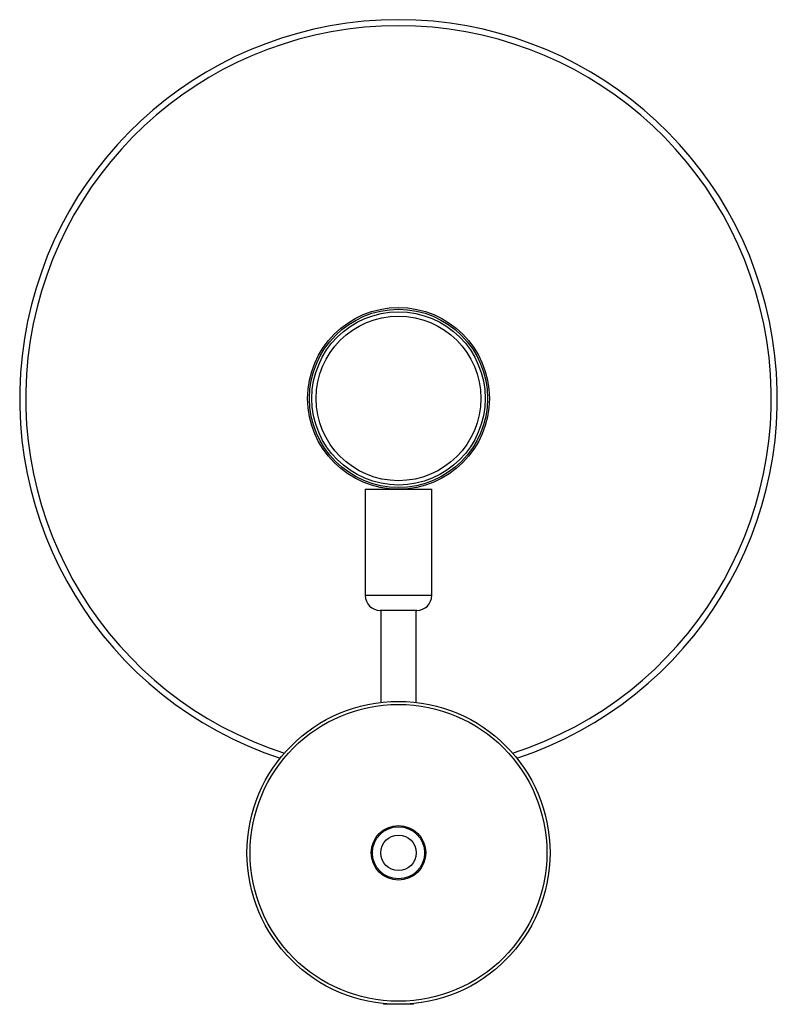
# Paper-space layout '_Izquierda' of a CAD drawing. Header units: millimetres. Extents: x -125 to 125, y -50 to 275.
import ezdxf

# ---------------------------------------------------------------- set-up
doc = ezdxf.new("R2010")
doc.units = ezdxf.units.MM

psp = doc.layouts.new('_Izquierda')

# ---------------------------------------------------------------- linework, layer by layer
at = {"color": 7, "linetype": 'Continuous', "lineweight": 25}
for p, q in [((-11, 120), (-11, 85)), ((-11, 120), (11, 120)), ((11, 85), (11, 120)), ((6, 80), (-6, 80)), ((-5.85, 80), (-5.85, 49.66)), ((5.85, 49.66), (5.85, 80)), ((-5, -49.75), (-5, -50)), ((5, -50), (-5, -50)), ((5, -50), (5, -49.75))]:
    psp.add_line(p, q, dxfattribs=at)
at = {"color": 8, "linetype": 'Continuous', "lineweight": 25}
psp.add_line((-11, 85), (11, 85), dxfattribs=at)
at = {"color": 7, "linetype": 'Continuous', "lineweight": 25}
for centre, radius in [((0, 150), 30), ((0, 150), 29.41), ((0, 150), 28.59), ((0, 150), 27.17), ((0, 0), 50), ((0, 0), 49), ((0, 0), 9), ((0, 0), 8.59), ((0, 0), 5.85)]:
    psp.add_circle(centre, radius, dxfattribs=at)
for centre, radius, start, end in [((0, 150), 125, 288.1949, 251.8051), ((-6, 85), 5, 180, 270), ((6, 85), 5, 270, 0)]:
    psp.add_arc(centre, radius, start, end, dxfattribs=at)
at = {"color": 8, "linetype": 'Continuous', "lineweight": 25}
psp.add_arc((0, 150), 123, 287.8232, 252.1768, dxfattribs=at)

doc.saveas('drawing.dxf')
